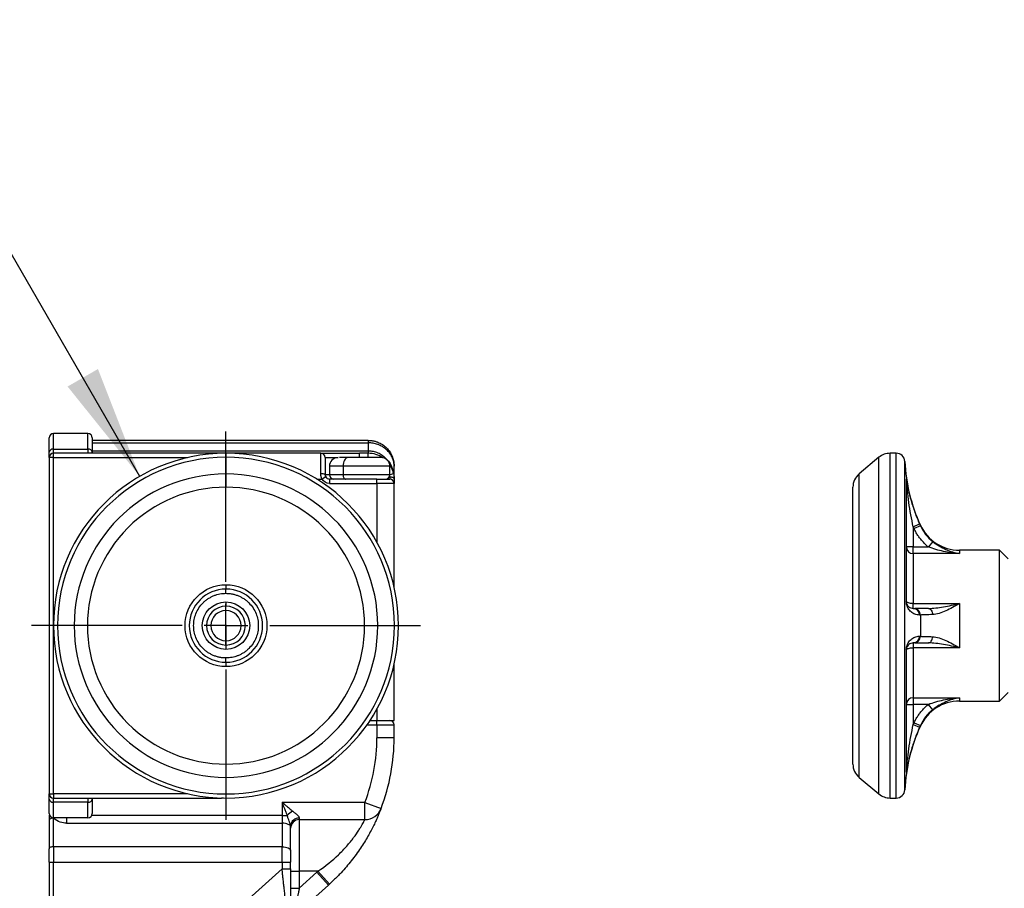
# Model space of a CAD drawing. Header units: millimetres. Extents: x 19 to 819, y 19 to 629.
# Tile 52 of 70: x 432 to 517, y 378 to 454. Entities that reach past the tile are written whole.
import ezdxf

# ---------------------------------------------------------------- set-up
doc = ezdxf.new("R2010")
doc.units = ezdxf.units.MM
doc.header["$LTSCALE"] = 3
doc.linetypes.add('SLD-Center', pattern=[19.05, 15.24, -1.27, 1.27, -1.27])
doc.linetypes.add('SLD-Solid', pattern=[0])
doc.layers.add('CENTER', color=40, linetype='SLD-Center')
doc.layers.add('DIMENSIONS', color=140, linetype='SLD-Solid', lineweight=25)
doc.styles.add('SLDTEXTSTYLE0', font='VERDANA.TTF')
doc.dimstyles.new('SLDDIMSTYLE7', dxfattribs={"dimtxt": 6.474023, "dimasz": 9.906, "dimexe": 0, "dimexo": 0.0625, "dimgap": 1.618506, "dimtad": 0, "dimtih": 1, "dimtoh": 1, "dimlfac": 1.333333, "dimrnd": 1e-09, "dimzin": 12, "dimdsep": 46, "dimtxsty": 'SLDTEXTSTYLE0', "dimsah": 1, "dimcen": 0.09, "dimadec": 0, "dimazin": 3, "dimtfac": 1, "dimtmove": 0, "dimatfit": 0, "dimfxl": 0, "dimfrac": 2, "dimtolj": 1, "dimtzin": 12, "dimarcsym": 0})
doc.dimstyles.new('SLDDIMSTYLE8', dxfattribs={"dimtxt": 6.474023, "dimasz": 9.906, "dimexe": 0, "dimexo": 0.0625, "dimgap": 1.618506, "dimtad": 0, "dimtih": 1, "dimtoh": 1, "dimlfac": 1.333333, "dimrnd": 1e-09, "dimzin": 4, "dimdsep": 46, "dimtxsty": 'SLDTEXTSTYLE0', "dimsah": 1, "dimcen": 0, "dimadec": 0, "dimazin": 1, "dimtfac": 1, "dimtofl": 0, "dimtmove": 0, "dimatfit": 3, "dimfxl": 0, "dimfrac": 2, "dimtolj": 1, "dimtzin": 12, "dimarcsym": 0})

# ---------------------------------------------------------------- blocks, each defined once
blk = doc.blocks.new('_D_19')
at = {"layer": 'DIMENSIONS'}
for p, q in [((391.646, 443.76), (389.472, 443.76)), ((389.472, 443.76), (389.472, 433.47)), ((410.884, 443.76), (413.058, 443.76)), ((413.058, 443.76), (413.058, 433.47)), ((424.72, 443.76), (415.772, 443.76)), ((442.002, 413.827), (424.72, 443.76)), ((389.472, 433.47), (391.646, 433.47)), ((413.058, 433.47), (410.884, 433.47))]:
    blk.add_line(p, q, dxfattribs=at)
blk.add_solid([(442.002, 413.827), (438.369, 423.168), (435.729, 421.644)], dxfattribs=at)
at = {"layer": 'DIMENSIONS', "char_height": 6.35, "attachment_point": 1, "style": 'SLDTEXTSTYLE0'}
for s, insert in [('%%c', (386.759, 453.274)), ('40.0', (396.534, 453.274)), ('1.57', (391.646, 441.535))]:
    blk.add_mtext(s, dxfattribs=dict(at, insert=insert))
blk = doc.blocks.new('_D_20')
at = {"layer": 'DIMENSIONS'}
for p, q in [((402.624, 400.836), (402.624, 419.886)), ((428.787, 400.836), (393.099, 400.836)), ((430.692, 384.111), (393.099, 384.111)), ((402.624, 359.244), (402.624, 384.111)), ((360.875, 359.244), (358.701, 359.244)), ((358.701, 359.244), (358.701, 348.955)), ((380.113, 359.244), (382.287, 359.244)), ((382.287, 359.244), (382.287, 348.955)), ((391.786, 359.244), (402.624, 359.244)), ((358.701, 348.955), (360.875, 348.955)), ((382.287, 348.955), (380.113, 348.955))]:
    blk.add_line(p, q, dxfattribs=at)
for points in [[(402.624, 400.836), (404.148, 410.742), (401.1, 410.742)], [(402.624, 384.111), (401.1, 374.205), (404.148, 374.205)]]:
    blk.add_solid(points, dxfattribs=at)
at = {"layer": 'DIMENSIONS', "char_height": 6.35, "attachment_point": 1, "style": 'SLDTEXTSTYLE0'}
for s, insert in [('22.3', (360.875, 368.759)), ('0.88', (360.875, 357.02))]:
    blk.add_mtext(s, dxfattribs=dict(at, insert=insert))
blk = doc.blocks.new('SW_CENTERMARKSYMBOL_21')
at = {"layer": 'CENTER', "color": 0}
for p, q in [((0, 3.81), (0, 16.905)), ((0, 0), (0, 1.905)), ((-3.81, 0), (-16.905, 0)), ((0, 0), (-1.905, 0)), ((0, 0), (0, -1.905)), ((0, 0), (1.905, 0)), ((3.81, 0), (16.905, 0)), ((0, -3.81), (0, -16.905))]:
    blk.add_line(p, q, dxfattribs=at)

msp = doc.modelspace()

# ---------------------------------------------------------------- linework, layer by layer
for p, q in [((434.5019, 416.2074), (434.5019, 417.5614)), ((437.5019, 417.5614), (434.5019, 417.5614)), ((437.5019, 416.2074), (437.5019, 417.5614)), ((434.5019, 415.8364), (434.5019, 416.2074)), ((434.5019, 416.2074), (437.5019, 416.2074)), ((437.5019, 416.2074), (437.5019, 415.8364)), ((461.8769, 416.9614), (437.8769, 416.9614)), ((437.8769, 416.7417), (461.8769, 416.7417)), ((461.8769, 416.9614), (461.8769, 416.7417)), ((461.8769, 416.7417), (461.8769, 416.0561)), ((434.1269, 415.4614), (434.1269, 386.2114)), ((434.5019, 415.4614), (434.1269, 415.4614)), ((434.5019, 415.4614), (434.5019, 415.8364)), ((449.1269, 415.8364), (434.5019, 415.8364)), ((434.5019, 386.2114), (434.5019, 415.4614)), ((434.5019, 415.4614), (446.1688, 415.4614)), ((437.8769, 416.0561), (461.8769, 416.0561)), ((437.8769, 415.9251), (437.8769, 415.8364)), ((449.2845, 415.8348), (449.1269, 415.8364)), ((457.7519, 415.8364), (449.1269, 415.8364)), ((449.1269, 415.8317), (449.1269, 415.8364)), ((449.5019, 415.8364), (449.5019, 415.4855)), ((449.5019, 415.4855), (449.5019, 414.036)), ((457.7519, 414.0364), (457.7519, 415.8364)), ((458.1269, 415.4614), (459.2519, 415.4614)), ((461.1269, 415.4614), (461.1269, 415.8364)), ((461.8769, 415.8364), (461.1269, 415.8364)), ((461.8769, 416.0561), (461.8769, 415.8364)), ((461.8769, 415.4614), (461.8769, 415.8364)), ((506.2826, 415.4855), (504.5552, 414.036)), ((506.2826, 386.1873), (506.2826, 415.4855)), ((507.2468, 385.8364), (507.2468, 415.8364)), ((507.7872, 415.8364), (507.2468, 415.8364)), ((507.7872, 385.8364), (507.7872, 415.8364)), ((458.5019, 414.7114), (458.5019, 413.9614)), ((459.6912, 414.7114), (458.5019, 414.7114)), ((459.6912, 414.7114), (459.6912, 413.9614)), ((463.7519, 414.7114), (459.6912, 414.7114)), ((463.7519, 413.9614), (463.7519, 414.7114)), ((464.1269, 413.5864), (464.1269, 414.7114)), ((508.5364, 386.5507), (508.5364, 415.1221)), ((449.5019, 414.036), (449.5019, 412.887)), ((457.4036, 413.5864), (457.8524, 413.5864)), ((458.1771, 413.7739), (457.8524, 413.5864)), ((458.5019, 413.9614), (458.1269, 413.9614)), ((459.6912, 413.9614), (458.5019, 413.9614)), ((462.6269, 413.5864), (458.5019, 413.5864)), ((458.5019, 413.5864), (458.5019, 413.2114)), ((463.7519, 413.9614), (459.6912, 413.9614)), ((462.6269, 413.2114), (462.6269, 413.5864)), ((464.0814, 414.0364), (463.7519, 413.9691)), ((463.7519, 413.7739), (463.7519, 413.5864)), ((504.5552, 387.6368), (504.5552, 414.036)), ((508.6636, 413.5873), (508.6636, 402.95)), ((458.5019, 413.2114), (462.6269, 413.2114)), ((464.1269, 413.2114), (462.6269, 413.2114)), ((462.6269, 413.2114), (462.6269, 408.0983)), ((464.1269, 404.1695), (464.1269, 413.2114)), ((509.2694, 409.4414), (509.8174, 409.6843)), ((509.2694, 409.4414), (509.2694, 407.6841)), ((509.338, 409.2886), (509.2694, 409.4414)), ((509.8835, 409.5372), (509.338, 409.2886)), ((509.8835, 409.5372), (509.8835, 409.5864)), ((509.2694, 407.6841), (508.6694, 407.6841)), ((509.2694, 407.1105), (509.2694, 407.6841)), ((509.2694, 407.6841), (510.5864, 407.6841)), ((510.9597, 408.1499), (510.5864, 407.6841)), ((509.2694, 407.1105), (509.2694, 402.7605)), ((513.2924, 407.1105), (509.2694, 407.1105)), ((513.2924, 407.3989), (513.2924, 407.1105)), ((516.7694, 407.3989), (513.2924, 407.3989)), ((516.7694, 394.2739), (516.7694, 407.3989)), ((517.5194, 406.6489), (516.7694, 407.3989)), ((449.5019, 404.3989), (449.5019, 404.0239)), ((449.5019, 403.6489), (449.5019, 404.0239)), ((449.5019, 402.8989), (449.5019, 402.5239)), ((449.5019, 402.1489), (449.5019, 402.5239)), ((509.2694, 402.3364), (509.2694, 402.7605)), ((509.2694, 402.7605), (513.2924, 402.7605)), ((513.2924, 402.7605), (513.2924, 398.9123)), ((449.5019, 400.8739), (449.5019, 402.1489)), ((509.2694, 402.3364), (509.338, 402.3364)), ((509.8835, 401.7629), (509.8835, 399.9099)), ((449.5019, 399.5239), (449.5019, 400.7989)), ((449.5019, 399.1489), (449.5019, 399.5239)), ((449.5019, 399.1489), (449.5019, 398.7739)), ((509.338, 399.3364), (509.2694, 399.3364)), ((509.2694, 399.3364), (509.2694, 398.9123)), ((508.6636, 398.7228), (508.6636, 388.0855)), ((513.2924, 398.9123), (509.2694, 398.9123)), ((509.2694, 398.9123), (509.2694, 394.5623)), ((449.5019, 397.6489), (449.5019, 398.0239)), ((449.5019, 397.6489), (449.5019, 397.2739)), ((464.1269, 392.5864), (464.1269, 397.5033)), ((516.7694, 394.2739), (517.5194, 395.0239)), ((508.6694, 393.9887), (509.2694, 393.9887)), ((509.2694, 394.5623), (513.2924, 394.5623)), ((509.2694, 394.5623), (509.2694, 393.9887)), ((509.2694, 393.9887), (509.2694, 392.2314)), ((510.5864, 393.9887), (509.2694, 393.9887)), ((510.9597, 393.5229), (510.5864, 393.9887)), ((513.2924, 394.5623), (513.2924, 394.2739)), ((513.2924, 394.2739), (516.7694, 394.2739)), ((462.6269, 393.5746), (462.6269, 392.5864)), ((461.7742, 392.2114), (462.6269, 392.2114)), ((462.0294, 392.5864), (462.6269, 392.5864)), ((462.6269, 392.2114), (462.6269, 392.5864)), ((462.6269, 392.5864), (464.1269, 392.5864)), ((462.6269, 392.2114), (462.6269, 391.0864)), ((462.6269, 392.2114), (464.1269, 392.2114)), ((464.1269, 391.0864), (464.1269, 392.2114)), ((509.2694, 392.2314), (509.338, 392.3842)), ((509.2694, 392.2314), (509.8174, 391.9886)), ((509.338, 392.3842), (509.8835, 392.1356)), ((509.8835, 392.0864), (509.8835, 392.1356)), ((464.1269, 391.0864), (462.6269, 391.0864)), ((449.5019, 388.7859), (449.5019, 387.6368)), ((449.5019, 387.6368), (449.5019, 386.1873)), ((504.5552, 387.6368), (506.2826, 386.1873)), ((434.1269, 386.2114), (434.5019, 386.2114)), ((434.5019, 386.2114), (434.5019, 385.8364)), ((446.1688, 386.2114), (434.5019, 386.2114)), ((449.5019, 386.1873), (449.5019, 385.8364)), ((434.5019, 385.8364), (449.1269, 385.8364)), ((434.5019, 385.4654), (434.5019, 385.8364)), ((437.5019, 385.4654), (434.5019, 385.4654)), ((434.5019, 384.1114), (434.5019, 385.4654)), ((437.5019, 385.8364), (437.5019, 385.4654)), ((437.5019, 384.1114), (437.5019, 385.4654)), ((437.8769, 385.8364), (437.8769, 385.7477)), ((449.1269, 385.8364), (449.1269, 385.8411)), ((449.2845, 385.838), (449.1269, 385.8364)), ((461.5882, 385.4614), (454.3769, 385.4614)), ((454.3769, 385.4614), (454.3769, 384.3155)), ((461.5882, 383.9614), (461.5882, 385.4614)), ((461.5882, 385.4614), (462.9893, 384.9257)), ((507.2468, 385.8364), (507.7872, 385.8364)), ((434.1269, 384.3364), (434.1269, 383.9148)), ((434.1269, 383.9148), (434.1269, 381.4271)), ((437.5019, 384.1114), (434.5019, 384.1114)), ((434.5019, 381.5949), (434.5019, 384.0825)), ((435.6269, 384.1114), (435.6269, 383.6447)), ((435.6269, 383.6447), (454.3769, 383.6447)), ((454.3769, 384.3155), (437.8357, 384.3155)), ((454.3769, 384.3155), (454.3769, 383.6447)), ((454.3769, 384.3155), (454.8359, 384.3155)), ((454.3769, 383.6447), (454.3769, 381.5949)), ((455.8769, 384.0979), (455.8769, 383.9614)), ((455.8769, 383.9614), (461.5882, 383.9614)), ((455.8769, 383.9614), (455.8769, 379.4614)), ((455.1269, 381.2594), (455.1269, 383.3093)), ((434.5019, 381.5949), (434.5019, 380.2532)), ((454.3769, 381.5949), (434.5019, 381.5949)), ((454.3769, 380.2532), (454.3769, 381.5949)), ((434.1269, 380.2532), (434.1269, 345.3364)), ((434.1269, 380.2532), (434.5019, 380.2532)), ((434.5019, 345.3364), (434.5019, 380.2532)), ((434.5019, 380.2532), (454.3769, 380.2532)), ((454.3769, 380.2532), (454.3769, 379.6734)), ((454.3769, 380.2532), (455.1269, 380.2532)), ((455.1269, 379.6734), (455.1269, 380.2532)), ((454.3769, 379.6734), (447.7556, 373.7115)), ((454.3769, 379.6734), (455.1269, 379.6734)), ((455.1269, 379.4614), (455.8769, 379.4614)), ((457.5034, 379.4614), (455.8769, 379.4614)), ((455.8769, 379.4614), (455.8769, 377.9963)), ((457.4157, 379.3819), (455.8769, 377.9963)), ((457.5034, 379.4614), (457.4157, 379.3819)), ((458.4194, 378.2672), (457.4157, 379.3819)), ((457.5034, 379.4614), (458.5154, 378.3543)), ((455.1269, 377.9963), (455.8769, 377.9963)), ((456.7661, 376.7786), (458.4194, 378.2672))]:
    msp.add_line(p, q)
at = {"flags": 128}
for points in [[(460.1014, 415.4614), (460.0214, 415.447), (459.9444, 415.4043), (459.8735, 415.335), (459.8113, 415.2417), (459.7603, 415.1281), (459.7224, 414.9984), (459.6991, 414.8577), (459.6912, 414.7114)], [(459.6912, 413.9614), (459.6951, 413.8883), (459.7068, 413.8179), (459.7257, 413.7531), (459.7513, 413.6963), (459.7823, 413.6496), (459.8178, 413.615), (459.8563, 413.5936), (459.8963, 413.5864)], [(464.1269, 413.5864), (464.1197, 413.623), (464.0984, 413.6582), (464.0637, 413.6906), (464.0171, 413.719), (463.9602, 413.7423), (463.8954, 413.7596), (463.8251, 413.7703), (463.7519, 413.7739)], [(509.2694, 402.7605), (509.1523, 402.7639), (509.0397, 402.7739), (508.936, 402.7901), (508.8451, 402.812), (508.7705, 402.8387), (508.715, 402.8691), (508.6809, 402.9021), (508.6694, 402.9364)], [(510.5864, 402.3364), (510.6549, 402.3263), (510.7211, 402.2964), (510.7828, 402.2477), (510.8378, 402.1818), (510.8845, 402.1009), (510.9211, 402.0078), (510.9464, 401.9056), (510.9597, 401.7976)], [(510.5864, 399.3364), (510.6549, 399.3465), (510.7211, 399.3764), (510.7828, 399.4251), (510.8378, 399.491), (510.8845, 399.5719), (510.9211, 399.665), (510.9464, 399.7673), (510.9597, 399.8752)], [(508.6694, 398.7364), (508.6809, 398.7707), (508.715, 398.8037), (508.7705, 398.8341), (508.8451, 398.8608), (508.936, 398.8827), (509.0397, 398.8989), (509.1523, 398.909), (509.2694, 398.9123)], [(434.5019, 384.0825), (434.4287, 384.0793), (434.3584, 384.0698), (434.2936, 384.0543), (434.2367, 384.0334), (434.1901, 384.008), (434.1555, 383.979), (434.1341, 383.9476), (434.1269, 383.9148)], [(455.1269, 383.3093), (455.1125, 383.3747), (455.0698, 383.4376), (455.0005, 383.4956), (454.9072, 383.5465), (454.7936, 383.5882), (454.6639, 383.6192), (454.5232, 383.6383), (454.3769, 383.6447)], [(434.5019, 381.5949), (434.4287, 381.5916), (434.3584, 381.5821), (434.2936, 381.5666), (434.2367, 381.5457), (434.1901, 381.5203), (434.1555, 381.4913), (434.1341, 381.4599), (434.1269, 381.4271)], [(454.3769, 381.5949), (454.5232, 381.5884), (454.6639, 381.5693), (454.7936, 381.5383), (454.9072, 381.4966), (455.0005, 381.4458), (455.0698, 381.3878), (455.1125, 381.3249), (455.1269, 381.2594)]]:
    msp.add_lwpolyline(points, dxfattribs=at)
for centre, radius, start, end in [((434.5019, 417.1864), 0.375, 90, 180), ((437.5019, 417.1864), 0.375, 0, 90), ((434.4613, 415.8711), 0.3387, 83.108976, 170.827711), ((437.5425, 415.8711), 0.3387, 9.172289, 96.891024), ((434.5019, 415.4614), 0.375, 90, 180), ((449.5019, 400.8364), 15, 90, 270), ((449.5019, 400.8364), 14.6491, 90, 270), ((449.5019, 400.8364), 15, 270, 90), ((449.5019, 400.8364), 14.6491, 270, 90), ((457.7519, 415.4614), 0.375, 0, 90), ((459.2519, 414.7114), 0.75, 90, 180), ((461.8769, 413.5864), 2.25, 55.859311, 90), ((463.0019, 414.7114), 0.75, 0, 90), ((507.2468, 414.3364), 1.5, 90, 130), ((507.7872, 415.0864), 0.75, 2.729403, 90), ((461.8769, 413.5864), 2.25, 11.536959, 34.140689), ((523.5194, 415.8364), 15, 182.729403, 204.624318), ((449.5019, 400.8364), 13.1996, 90, 270), ((449.5019, 400.8364), 13.1996, 270, 90), ((457.8419, 413.5114), 0.5327, 57.652557, 99.727579), ((458.5019, 413.9614), 0.375, 210, 270), ((458.8769, 413.9614), 0.375, 180, 270), ((463.3769, 413.9614), 0.375, 270, 0), ((463.7519, 413.2114), 0.375, 0, 90), ((505.5194, 412.887), 1.5, 130, 180), ((508.0853, 413.5054), 0.5841, 0.000421, 8.059602), ((513.2924, 411.1489), 3.75, 204.624318, 270), ((509.2565, 407.6976), 0.5873, 181.315978, 271.258135), ((449.5019, 400.8364), 3.1875, 90, 270), ((449.5019, 400.8364), 3.1875, 270, 90), ((449.5019, 400.8364), 1.6875, 90, 270), ((449.5019, 400.8364), 1.6875, 270, 90), ((508.6483, 402.9355), 0.0211, 2.559188, 43.495127), ((449.5019, 400.8364), 1.3125, 90, 270), ((449.5019, 400.8364), 1.3125, 270, 90), ((509.244, 401.7635), 0.5735, 359.831197, 87.461883), ((509.3114, 401.7649), 0.5721, 359.796349, 87.327207), ((449.5019, 400.8364), 0.0375, 90, 270), ((449.5019, 400.8364), 0.0375, 270, 90), ((509.244, 399.9093), 0.5735, 272.538118, 0.168823), ((509.3114, 399.9079), 0.5721, 272.672792, 0.203649), ((508.6483, 398.7374), 0.0211, 316.504873, 357.440812), ((509.2565, 393.9752), 0.5873, 88.741865, 178.684022), ((513.2924, 390.5239), 3.75, 90, 155.375682), ((463.7519, 392.2114), 0.375, 0, 90), ((523.5194, 385.8364), 15, 155.375682, 177.270597), ((446.8769, 391.0864), 17.25, 339.075168, 0), ((505.5194, 388.7859), 1.5, 180, 230), ((508.0853, 388.1674), 0.5841, 351.940398, 359.999579), ((434.5019, 386.2114), 0.375, 180, 270), ((507.2468, 387.3364), 1.5, 230, 270), ((507.7872, 386.5864), 0.75, 270, 357.270597), ((434.4613, 385.8017), 0.3387, 189.172289, 276.891024), ((437.5425, 385.8017), 0.3387, 263.108976, 350.827711), ((434.5019, 384.4864), 0.375, 180, 270), ((437.5019, 384.4864), 0.375, 270, 0), ((456.1187, 383.2408), 1.6735, 119.491533, 140.045225), ((461.5882, 385.4614), 1.5, 270, 339.075168), ((455.8443, 383.3803), 0.7183, 87.402154, 177.142002), ((455.8769, 383.2114), 0.75, 90, 180), ((446.8769, 391.0864), 17.25, 312, 312.430589)]:
    msp.add_arc(centre, radius, start, end)
for points in [[(434.1269, 415.9251), (434.1269, 416.7382), (434.1269, 417.1864), (434.1269, 417.1864)], [(437.8769, 417.1864), (437.8769, 417.1864), (437.8769, 416.7382), (437.8769, 415.9251)], [(434.1269, 415.4614), (434.1269, 415.4614), (434.1269, 415.6262), (434.1269, 415.9251)], [(457.7519, 415.8364), (457.7519, 415.8364), (459.2642, 415.8364), (461.1269, 415.8364)], [(458.5019, 413.2114), (458.234, 413.2114), (457.9863, 413.3544), (457.8524, 413.5864)], [(458.1269, 413.9614), (458.1269, 413.8965), (458.1441, 413.8311), (458.1771, 413.7739)], [(463.7519, 413.7739), (463.7519, 413.8311), (463.7405, 413.8965), (463.714, 413.9614)], [(464.1269, 413.5864), (464.1269, 413.3544), (464.1269, 413.2114), (464.1269, 413.2114)], [(509.8174, 409.6843), (509.8392, 409.6351), (509.8612, 409.5861), (509.8835, 409.5372)], [(509.8835, 401.7629), (509.8612, 401.7625), (509.8392, 401.7622), (509.8174, 401.7618)], [(509.8174, 399.911), (509.8392, 399.9107), (509.8612, 399.9103), (509.8835, 399.9099)], [(462.6269, 392.5864), (463.2478, 392.5864), (463.7519, 392.5864), (463.7519, 392.5864)], [(509.8835, 392.1356), (509.8612, 392.0867), (509.8392, 392.0377), (509.8174, 391.9886)], [(461.5882, 385.4614), (462.2749, 387.2573), (462.6269, 389.1637), (462.6269, 391.0864)], [(434.1269, 385.7477), (434.1269, 386.0466), (434.1269, 386.2114), (434.1269, 386.2114)], [(434.1269, 384.4864), (434.1269, 384.4864), (434.1269, 384.9346), (434.1269, 385.7477)], [(437.8769, 385.7477), (437.8769, 384.9346), (437.8769, 384.4864), (437.8769, 384.4864)], [(435.6269, 383.6447), (435.2984, 383.6447), (434.9126, 383.7503), (434.5019, 384.0825)], [(455.1269, 383.4161), (455.1269, 383.3799), (455.1269, 383.3446), (455.1269, 383.3093)], [(434.1269, 380.2532), (434.1269, 380.6607), (434.1269, 381.0627), (434.1269, 381.4271)], [(455.1269, 381.2594), (455.1269, 380.947), (455.1269, 380.6025), (455.1269, 380.2532)]]:
    msp.add_open_spline(points, degree=3)
for points, knots in [([(461.8769, 416.9614), (461.9169, 416.9608), (461.997, 416.9596), (462.117, 416.9496), (462.2367, 416.9336), (462.3558, 416.911), (462.4739, 416.8819), (462.5907, 416.8464), (462.8082, 416.767), (463.1193, 416.6062), (463.4718, 416.3199), (463.7669, 415.961), (463.9349, 415.6411), (464.0281, 415.3788), (464.0784, 415.1908), (464.1184, 414.9642), (464.1239, 414.7996), (464.1269, 414.7114)], [0, 0, 0, 0, 0.033334, 0.0667913, 0.1003791, 0.1341046, 0.1679747, 0.2019966, 0.236177, 0.3618437, 0.4941706, 0.6178073, 0.7558734, 0.8017001, 0.8576649, 0.9237658, 1, 1, 1, 1]), ([(464.1269, 414.7114), (464.1261, 414.7525), (464.1246, 414.832), (464.1128, 414.9469), (464.0958, 415.0533), (464.0743, 415.151), (464.05, 415.2401), (464.0238, 415.3207), (463.9969, 415.3927), (463.9217, 415.573), (463.7669, 415.8388), (463.4719, 416.1629), (463.1192, 416.4211), (462.7811, 416.579), (462.5043, 416.6644), (462.2972, 416.7088), (462.0875, 416.7366), (461.947, 416.74), (461.8769, 416.7417)], [0, 0, 0, 0, 0.0393974, 0.0762596, 0.1105867, 0.1423786, 0.1716352, 0.1983567, 0.2225431, 0.2441946, 0.3822507, 0.5058956, 0.6382125, 0.7638875, 0.8235791, 0.8828032, 0.9415974, 1, 1, 1, 1]), ([(458.1269, 415.4614), (458.1269, 415.4614), (458.1269, 415.3121), (458.1269, 414.7655), (458.1269, 414.3848), (458.1269, 413.9614)], [0, 0, 0, 0, 0.5, 0.5, 1, 1, 1, 1]), ([(460.1014, 415.4614), (459.9203, 415.4614), (459.6407, 415.4614), (459.4328, 415.4614), (459.3867, 415.4614), (459.3771, 415.4614)], [0, 0, 0, 0, 0.5925312, 0.9147521, 1, 1, 1, 1]), ([(463.0018, 415.4614), (463.009, 415.4614), (462.6345, 415.4614), (461.4212, 415.4614), (460.6805, 415.4614), (460.1014, 415.4614)], [0, 0, 0, 0, 0.5, 0.5, 1, 1, 1, 1]), ([(461.8769, 416.0561), (462.0177, 416.0476), (462.3024, 416.0305), (462.721, 415.8913), (463.1244, 415.664), (463.5969, 415.2302), (463.936, 414.7543), (463.9919, 414.3728), (464.001, 414.3109)], [0, 0, 0, 0, 0.1399557, 0.2830717, 0.4366983, 0.6015523, 0.9353263, 1, 1, 1, 1]), ([(457.8524, 413.5864), (457.8418, 413.6098), (457.8206, 413.6565), (457.7957, 413.7293), (457.776, 413.8038), (457.7621, 413.88), (457.7535, 413.9579), (457.7524, 414.0101), (457.7519, 414.0364)], [0, 0, 0, 0, 0.16451918, 0.32861577, 0.493263, 0.65942442, 0.82803759, 1, 1, 1, 1]), ([(462.6269, 413.5864), (462.6553, 413.5864), (462.7119, 413.5864), (462.7962, 413.5864), (462.8792, 413.5864), (462.9611, 413.5864), (463.0866, 413.5864), (463.2491, 413.5864), (463.4277, 413.5864), (463.5741, 413.5864), (463.6666, 413.5864), (463.7194, 413.5864), (463.7469, 413.5864), (463.7502, 413.5864), (463.7519, 413.5864)], [0, 0, 0, 0, 0.0482774, 0.0961591, 0.1439201, 0.1918374, 0.2401856, 0.370003, 0.5000481, 0.6298656, 0.7599108, 0.8401054, 0.919707, 1, 1, 1, 1]), ([(464.0814, 414.0364), (464.0865, 414.0101), (464.0966, 413.9579), (464.1081, 413.88), (464.1168, 413.8038), (464.1227, 413.7293), (464.1263, 413.6565), (464.1267, 413.6098), (464.1269, 413.5864)], [0, 0, 0, 0, 0.1719624, 0.3405756, 0.506737, 0.6713842, 0.8354808, 1, 1, 1, 1]), ([(508.6636, 413.5873), (508.6636, 413.5954), (508.6667, 413.5803), (508.6756, 413.5301), (508.6812, 413.4964), (508.6989, 413.3909), (508.7124, 413.3116), (508.7556, 413.0701), (508.788, 412.9032), (508.8953, 412.3986), (508.9807, 412.0543), (509.1764, 411.3723), (509.2867, 411.0329), (509.5327, 410.3571), (509.6685, 410.0206), (509.8174, 409.6843)], [0, 0, 0, 0, 0.03125, 0.03125, 0.0625, 0.0625, 0.125, 0.125, 0.25, 0.25, 0.5, 0.5, 0.75, 0.75, 1, 1, 1, 1]), ([(449.5019, 412.887), (446.306, 412.887), (443.2407, 411.6173), (438.721, 407.0976), (437.4514, 404.0323), (437.4514, 397.6405), (438.721, 394.5752), (443.2407, 390.0555), (446.306, 388.7859), (449.5019, 388.7859)], [0, 0, 0, 0, 0.25, 0.25, 0.5, 0.5, 0.75, 0.75, 1, 1, 1, 1]), ([(449.5019, 388.7859), (452.6978, 388.7859), (455.7631, 390.0555), (460.2828, 394.5752), (461.5524, 397.6405), (461.5524, 404.0323), (460.2828, 407.0976), (455.7631, 411.6173), (452.6978, 412.887), (449.5019, 412.887)], [0, 0, 0, 0, 0.25, 0.25, 0.5, 0.5, 0.75, 0.75, 1, 1, 1, 1]), ([(504.0194, 388.7859), (504.0194, 388.7859), (504.0194, 390.0555), (504.0194, 394.5752), (504.0194, 397.6405), (504.0194, 404.0323), (504.0194, 407.0976), (504.0194, 411.6173), (504.0194, 412.887), (504.0194, 412.887)], [0, 0, 0, 0, 0.25, 0.25, 0.5, 0.5, 0.75, 0.75, 1, 1, 1, 1]), ([(509.2694, 409.4414), (509.1919, 409.791), (509.1213, 410.1409), (508.9934, 410.8439), (508.936, 411.197), (508.8343, 411.9069), (508.7898, 412.2653), (508.7341, 412.7908), (508.7172, 412.9647), (508.6948, 413.2165), (508.6877, 413.2993), (508.6785, 413.4095), (508.6756, 413.4447), (508.671, 413.4974), (508.6694, 413.5135), (508.6694, 413.5054)], [0, 0, 0, 0, 0.25, 0.25, 0.5, 0.5, 0.75, 0.75, 0.875, 0.875, 0.9375, 0.9375, 0.96875, 0.96875, 1, 1, 1, 1]), ([(510.5864, 407.6841), (510.5421, 407.7205), (510.4537, 407.793), (510.3266, 407.9082), (510.204, 408.0277), (510.0862, 408.1522), (509.9732, 408.2814), (509.8296, 408.4589), (509.6641, 408.6904), (509.4863, 408.9816), (509.3875, 409.1862), (509.338, 409.2886)], [0, 0, 0, 0, 0.0837571, 0.1672886, 0.2507231, 0.3341894, 0.4178162, 0.5017318, 0.6679221, 0.8336763, 1, 1, 1, 1]), ([(509.8835, 409.5372), (510.0066, 409.2665), (510.1586, 409.0152), (510.5185, 408.5505), (510.7284, 408.336), (510.9597, 408.1499)], [0, 0, 0, 0, 0.5, 0.5, 1, 1, 1, 1]), ([(513.2924, 407.1105), (512.8204, 407.1437), (512.3558, 407.2057), (511.6727, 407.346), (511.4447, 407.4016), (511.0039, 407.5297), (510.7913, 407.602), (510.5864, 407.6841)], [0, 0, 0, 0, 0.5, 0.5, 0.75, 0.75, 1, 1, 1, 1]), ([(510.9597, 408.1499), (511.1363, 408.0078), (511.3196, 407.8817), (511.6996, 407.6561), (511.8961, 407.5571), (512.485, 407.3028), (512.8857, 407.1835), (513.2924, 407.1105)], [0, 0, 0, 0, 0.25, 0.25, 0.5, 0.5, 1, 1, 1, 1]), ([(449.5019, 397.2739), (447.5357, 397.2739), (445.9394, 398.8702), (445.9394, 402.8026), (447.5357, 404.3989), (449.5019, 404.3989)], [0, 0, 0, 0, 0.5, 0.5, 1, 1, 1, 1]), ([(449.5019, 404.3989), (451.4681, 404.3989), (453.0644, 402.8026), (453.0644, 398.8702), (451.4681, 397.2739), (449.5019, 397.2739)], [0, 0, 0, 0, 0.5, 0.5, 1, 1, 1, 1]), ([(449.5019, 398.0239), (449.4511, 398.0247), (449.3497, 398.0262), (449.1986, 398.0387), (449.0489, 398.0588), (448.9008, 398.0871), (448.7542, 398.1234), (448.6092, 398.1678), (448.425, 398.2351), (448.206, 398.3348), (447.9587, 398.4793), (447.7254, 398.6495), (447.438, 398.9087), (447.1335, 399.2833), (446.8752, 399.7828), (446.722, 400.3061), (446.6731, 400.8363), (446.722, 401.3666), (446.8751, 401.8899), (447.1335, 402.3895), (447.4379, 402.764), (447.7253, 403.0233), (447.9584, 403.1934), (448.2059, 403.338), (448.4594, 403.4533), (448.7164, 403.5417), (448.974, 403.6034), (449.2364, 403.6419), (449.4131, 403.6466), (449.5019, 403.6489)], [0, 0, 0, 0, 0.017277, 0.0344304, 0.0515099, 0.068566, 0.0856492, 0.1028098, 0.1200976, 0.152252, 0.1844512, 0.2172898, 0.2501741, 0.3158091, 0.3800802, 0.4400248, 0.5000145, 0.5599591, 0.6199487, 0.6842198, 0.7498548, 0.7826935, 0.8155778, 0.8477322, 0.8799314, 0.9100753, 0.9399546, 0.9698395, 1, 1, 1, 1]), ([(449.5019, 403.6489), (449.5528, 403.6481), (449.6541, 403.6466), (449.8052, 403.6341), (449.9549, 403.614), (450.103, 403.5857), (450.2496, 403.5494), (450.3946, 403.505), (450.5788, 403.4377), (450.7978, 403.338), (451.0452, 403.1935), (451.2784, 403.0234), (451.5658, 402.7641), (451.8703, 402.3895), (452.1287, 401.8901), (452.2818, 401.3667), (452.3307, 400.8365), (452.2818, 400.3062), (452.1287, 399.7829), (451.8703, 399.2833), (451.5659, 398.9088), (451.2785, 398.6495), (451.0454, 398.4795), (450.798, 398.3348), (450.5444, 398.2196), (450.2874, 398.1311), (450.0298, 398.0694), (449.7674, 398.0309), (449.5907, 398.0263), (449.5019, 398.0239)], [0, 0, 0, 0, 0.017277, 0.0344304, 0.0515099, 0.068566, 0.0856492, 0.1028098, 0.1200976, 0.152252, 0.1844512, 0.2172898, 0.2501741, 0.3158091, 0.3800802, 0.4400248, 0.5000145, 0.5599591, 0.6199487, 0.6842198, 0.7498548, 0.7826935, 0.8155778, 0.8477322, 0.8799314, 0.9100753, 0.9399546, 0.9698395, 1, 1, 1, 1]), ([(449.5019, 398.7739), (448.3636, 398.7739), (447.4394, 399.6981), (447.4394, 401.9747), (448.3636, 402.8989), (449.5019, 402.8989)], [0, 0, 0, 0, 0.5, 0.5, 1, 1, 1, 1]), ([(449.5019, 402.8989), (450.6402, 402.8989), (451.5644, 401.9747), (451.5644, 399.6981), (450.6402, 398.7739), (449.5019, 398.7739)], [0, 0, 0, 0, 0.5, 0.5, 1, 1, 1, 1]), ([(509.8174, 401.7618), (509.6687, 401.7594), (509.5329, 401.7871), (509.2866, 401.8816), (509.176, 401.9487), (508.9798, 402.1174), (508.8946, 402.2173), (508.7872, 402.4057), (508.7547, 402.4743), (508.7118, 402.6036), (508.6984, 402.6506), (508.6808, 402.7407), (508.6753, 402.7741), (508.6666, 402.8537), (508.6636, 402.9012), (508.6636, 402.95)], [0, 0, 0, 0, 0.25, 0.25, 0.5, 0.5, 0.75, 0.75, 0.875, 0.875, 0.9375, 0.9375, 0.96875, 0.96875, 1, 1, 1, 1]), ([(508.6694, 402.9364), (508.6694, 402.9121), (508.6709, 402.8885), (508.6755, 402.8487), (508.6783, 402.832), (508.6875, 402.7869), (508.6944, 402.7633), (508.7167, 402.6983), (508.7336, 402.6638), (508.7895, 402.5689), (508.8338, 402.5184), (508.9358, 402.4333), (508.9933, 402.3993), (509.1214, 402.3509), (509.192, 402.3364), (509.2694, 402.3364)], [0, 0, 0, 0, 0.03125, 0.03125, 0.0625, 0.0625, 0.125, 0.125, 0.25, 0.25, 0.5, 0.5, 0.75, 0.75, 1, 1, 1, 1]), ([(510.5864, 402.3364), (510.7913, 402.3364), (511.0039, 402.3526), (511.4447, 402.4027), (511.6727, 402.4371), (512.3558, 402.5544), (512.8204, 402.6524), (513.2924, 402.7605)], [0, 0, 0, 0, 0.25, 0.25, 0.5, 0.5, 1, 1, 1, 1]), ([(513.2924, 402.7605), (512.8857, 402.5226), (512.485, 402.3018), (511.8961, 402.0354), (511.6996, 401.9569), (511.3196, 401.8406), (511.1363, 401.802), (510.9597, 401.7976)], [0, 0, 0, 0, 0.5, 0.5, 0.75, 0.75, 1, 1, 1, 1]), ([(510.5864, 402.3364), (510.3308, 402.3364), (509.8582, 402.3364), (509.5591, 402.3364), (509.4219, 402.3364)], [0, 0, 0, 0, 0.5410765, 1, 1, 1, 1]), ([(510.9597, 401.7976), (510.728, 401.7919), (510.5225, 401.786), (510.1619, 401.7743), (510.0064, 401.7684), (509.8835, 401.7629)], [0, 0, 0, 0, 0.5, 0.5, 1, 1, 1, 1]), ([(508.6636, 398.7228), (508.6636, 398.7718), (508.6667, 398.8206), (508.6756, 398.9008), (508.6812, 398.9345), (508.6989, 399.0242), (508.7124, 399.0715), (508.7556, 399.2008), (508.788, 399.2688), (508.8953, 399.4563), (508.9807, 399.5564), (509.1764, 399.7244), (509.2867, 399.7913), (509.5327, 399.8857), (509.6685, 399.9134), (509.8174, 399.911)], [0, 0, 0, 0, 0.03125, 0.03125, 0.0625, 0.0625, 0.125, 0.125, 0.25, 0.25, 0.5, 0.5, 0.75, 0.75, 1, 1, 1, 1]), ([(509.8835, 399.9099), (510.0066, 399.9044), (510.1586, 399.8987), (510.5185, 399.887), (510.7284, 399.8809), (510.9597, 399.8752)], [0, 0, 0, 0, 0.5, 0.5, 1, 1, 1, 1]), ([(510.9597, 399.8752), (511.1363, 399.8708), (511.3196, 399.8322), (511.6996, 399.7159), (511.8961, 399.6374), (512.485, 399.371), (512.8857, 399.1503), (513.2924, 398.9123)], [0, 0, 0, 0, 0.25, 0.25, 0.5, 0.5, 1, 1, 1, 1]), ([(509.2694, 399.3364), (509.1919, 399.3364), (509.1213, 399.3219), (508.9934, 399.2735), (508.936, 399.2397), (508.8343, 399.1549), (508.7898, 399.1044), (508.7341, 399.0099), (508.7172, 398.9757), (508.6948, 398.9107), (508.6877, 398.8869), (508.6785, 398.842), (508.6756, 398.8251), (508.671, 398.7851), (508.6694, 398.7609), (508.6694, 398.7364)], [0, 0, 0, 0, 0.25, 0.25, 0.5, 0.5, 0.75, 0.75, 0.875, 0.875, 0.9375, 0.9375, 0.96875, 0.96875, 1, 1, 1, 1]), ([(509.4219, 399.3364), (509.5579, 399.3364), (509.8567, 399.3364), (510.3291, 399.3364), (510.5864, 399.3364)], [0, 0, 0, 0, 0.45521881, 1, 1, 1, 1]), ([(513.2924, 398.9123), (512.8204, 399.0205), (512.3558, 399.1184), (511.6727, 399.2358), (511.4447, 399.2702), (511.0039, 399.3203), (510.7913, 399.3364), (510.5864, 399.3364)], [0, 0, 0, 0, 0.5, 0.5, 0.75, 0.75, 1, 1, 1, 1]), ([(509.338, 392.3842), (509.3624, 392.4361), (509.411, 392.5397), (509.4915, 392.6913), (509.5773, 392.8395), (509.6689, 392.9843), (509.7663, 393.1255), (509.9031, 393.3083), (510.0867, 393.5257), (510.3253, 393.7697), (510.4993, 393.9156), (510.5864, 393.9887)], [0, 0, 0, 0, 0.0838214, 0.1673926, 0.2508411, 0.3342952, 0.4178829, 0.5017318, 0.6680268, 0.8337791, 1, 1, 1, 1]), ([(510.5864, 393.9887), (510.7913, 394.0708), (511.0039, 394.1431), (511.4447, 394.2713), (511.6727, 394.3269), (512.3558, 394.4672), (512.8204, 394.5292), (513.2924, 394.5623)], [0, 0, 0, 0, 0.25, 0.25, 0.5, 0.5, 1, 1, 1, 1]), ([(513.2924, 394.5623), (512.8857, 394.4894), (512.485, 394.3701), (511.8961, 394.1158), (511.6996, 394.0167), (511.3196, 393.7911), (511.1363, 393.665), (510.9597, 393.5229)], [0, 0, 0, 0, 0.5, 0.5, 0.75, 0.75, 1, 1, 1, 1]), ([(510.9597, 393.5229), (510.728, 393.3365), (510.5225, 393.1267), (510.1619, 392.6626), (510.0064, 392.4059), (509.8835, 392.1356)], [0, 0, 0, 0, 0.5, 0.5, 1, 1, 1, 1]), ([(508.6694, 388.1674), (508.6694, 388.1593), (508.6709, 388.1749), (508.6755, 388.2264), (508.6783, 388.2608), (508.6875, 388.3704), (508.6944, 388.4523), (508.7167, 388.7027), (508.7336, 388.8776), (508.7895, 389.4046), (508.8338, 389.7623), (508.9358, 390.4746), (508.9933, 390.8285), (509.1214, 391.5323), (509.192, 391.8823), (509.2694, 392.2314)], [0, 0, 0, 0, 0.03125, 0.03125, 0.0625, 0.0625, 0.125, 0.125, 0.25, 0.25, 0.5, 0.5, 0.75, 0.75, 1, 1, 1, 1]), ([(509.8174, 391.9886), (509.6687, 391.6526), (509.5329, 391.3161), (509.2866, 390.6395), (509.176, 390.2994), (508.9798, 389.6151), (508.8946, 389.2714), (508.7872, 388.7654), (508.7547, 388.5975), (508.7118, 388.3574), (508.6984, 388.2789), (508.6808, 388.174), (508.6753, 388.1411), (508.6666, 388.092), (508.6636, 388.0774), (508.6636, 388.0855)], [0, 0, 0, 0, 0.25, 0.25, 0.5, 0.5, 0.75, 0.75, 0.875, 0.875, 0.9375, 0.9375, 0.96875, 0.96875, 1, 1, 1, 1]), ([(454.3769, 385.4614), (454.4171, 385.4285), (454.4932, 385.3663), (454.6006, 385.2783), (454.6946, 385.2012), (454.7754, 385.135), (454.8816, 385.0475), (455.0108, 384.9397), (455.1607, 384.8134), (455.2518, 384.7347), (455.2948, 384.6975)], [0, 0, 0, 0, 0.12784373, 0.24186621, 0.34206806, 0.42845055, 0.50101595, 0.68471686, 0.85100351, 1, 1, 1, 1]), ([(454.8359, 384.3155), (454.82, 384.3568), (454.7868, 384.4432), (454.7334, 384.5794), (454.6745, 384.7276), (454.6013, 384.9098), (454.502, 385.1557), (454.4231, 385.3484), (454.3769, 385.4614)], [0, 0, 0, 0, 0.1100508, 0.229975, 0.3597931, 0.499521, 0.706586, 1, 1, 1, 1]), ([(455.2948, 384.6975), (455.3091, 384.6853), (455.3419, 384.6573), (455.409, 384.604), (455.498, 384.5361), (455.5947, 384.4594), (455.6878, 384.3801), (455.7677, 384.3016), (455.8301, 384.2242), (455.8695, 384.1549), (455.8745, 384.1166), (455.8769, 384.0979)], [0, 0, 0, 0, 0.0541954, 0.1250255, 0.2498509, 0.3841437, 0.4999504, 0.6383461, 0.7656566, 0.8849651, 1, 1, 1, 1]), ([(462.9893, 384.9257), (462.989, 384.925), (462.9885, 384.9236), (462.9842, 384.9124), (462.9773, 384.8945), (462.9676, 384.8693), (462.955, 384.8369), (462.9396, 384.7973), (462.9062, 384.7122), (462.8403, 384.5475), (462.7176, 384.2544), (462.5575, 383.8931), (462.3602, 383.4765), (462.1239, 383.0124), (461.7648, 382.3589), (461.2164, 381.4681), (460.5604, 380.5649), (459.9705, 379.8491), (459.5649, 379.3949), (459.1928, 379.0057), (458.8636, 378.6777), (458.6328, 378.4633), (458.5154, 378.3543)], [0, 0, 0, 0, 0.0178731, 0.035694, 0.0534896, 0.0712871, 0.0891136, 0.106996, 0.124961, 0.1873183, 0.2502459, 0.312383, 0.3754801, 0.437261, 0.5003943, 0.6217853, 0.7508329, 0.8120887, 0.8752182, 0.9154546, 0.957033, 1, 1, 1, 1]), ([(455.1269, 383.4161), (455.1265, 383.4246), (455.1257, 383.4415), (455.1196, 383.4726), (455.1105, 383.507), (455.0985, 383.5449), (455.0776, 383.6046), (455.0432, 383.694), (454.9834, 383.8478), (454.9061, 384.0555), (454.8602, 384.2256), (454.8359, 384.3155)], [0, 0, 0, 0, 0.0517924, 0.1023264, 0.1521333, 0.2017005, 0.2514674, 0.3711538, 0.5004853, 0.7359858, 1, 1, 1, 1]), ([(457.5034, 379.4614), (458.1589, 379.9108), (458.75, 380.3923), (459.4094, 381.0238), (459.5377, 381.1521), (459.7813, 381.406), (459.8973, 381.5321), (460.118, 381.782), (460.2228, 381.9058), (460.4215, 382.1501), (460.5157, 382.2709), (460.7767, 382.6189), (460.9246, 382.8342), (461.1134, 383.1264), (461.1706, 383.2183), (461.2722, 383.3864), (461.317, 383.4631), (461.4356, 383.6709), (461.4939, 383.7801), (461.5696, 383.9245), (461.5882, 383.9614), (461.5882, 383.9614)], [0, 0, 0, 0, 0.25, 0.25, 0.3125, 0.3125, 0.375, 0.375, 0.4375, 0.4375, 0.5, 0.5, 0.625, 0.625, 0.6875, 0.6875, 0.75, 0.75, 0.875, 0.875, 1, 1, 1, 1]), ([(454.8788, 375.0791), (454.8787, 375.0799), (454.8785, 375.0814), (454.8772, 375.0938), (454.8751, 375.1136), (454.8721, 375.1415), (454.8681, 375.1774), (454.8633, 375.2212), (454.8576, 375.2731), (454.851, 375.333), (454.8342, 375.4866), (454.799, 375.8138), (454.7341, 376.4002), (454.6551, 377.1339), (454.5804, 377.8088), (454.5166, 378.3957), (454.4724, 378.7982), (454.4255, 379.2304), (454.3948, 379.5101), (454.3769, 379.6734)], [0, 0, 0, 0, 0.0235931, 0.0472714, 0.0710558, 0.0949673, 0.1190265, 0.1432533, 0.1676676, 0.1922887, 0.2171353, 0.3366645, 0.4669461, 0.5929204, 0.7376558, 0.8006928, 0.8718788, 0.9252086, 1, 1, 1, 1]), ([(455.1269, 379.6734), (455.1269, 379.1449), (455.1269, 378.6168), (455.1269, 377.6403), (455.1269, 377.1925), (455.1269, 376.4452), (455.1269, 376.146), (455.1269, 375.7416), (455.1269, 375.6365), (455.1269, 375.6365)], [0, 0, 0, 0, 0.25, 0.25, 0.5, 0.5, 0.75, 0.75, 1, 1, 1, 1]), ([(455.8769, 377.9963), (455.8653, 377.9389), (455.8431, 377.8293), (455.8115, 377.6727), (455.783, 377.5321), (455.7575, 377.4072), (455.7352, 377.2982), (455.703, 377.1409), (455.6625, 376.9401), (455.6141, 376.702), (455.5845, 376.557), (455.5706, 376.4884)], [0, 0, 0, 0, 0.1110798, 0.2122083, 0.303386, 0.3846137, 0.4558927, 0.5172252, 0.6945759, 0.8554566, 1, 1, 1, 1])]:
    msp.add_open_spline(points, degree=3, knots=knots)

# ---------------------------------------------------------------- block references
at = {"layer": 'CENTER'}
msp.add_blockref('SW_CENTERMARKSYMBOL_21', (449.5019, 400.8364), dxfattribs=at)

# ---------------------------------------------------------------- dimensions: what is measured, and where the dimension line sits
at = {"layer": 'DIMENSIONS'}
dim = msp.add_diameter_dim_2p(p1=(457.0019, 387.846), p2=(442.0019, 413.8268), dimstyle='SLDDIMSTYLE8', dxfattribs=at)
dim.commit()
dim.dimension.update_dxf_attribs({"geometry": '_D_19', "text_midpoint": (401.2653, 443.7595), "dimtype": 163})
dim = msp.add_linear_dim(base=(402.6238, 384.1114), p1=(432.5969, 400.8364), p2=(434.5019, 384.1114), angle=90, dimstyle='SLDDIMSTYLE7', dxfattribs=at)
dim.commit()
dim.dimension.update_dxf_attribs({"geometry": '_D_20', "text_midpoint": (402.6238, 359.2441), "dimtype": 160})

doc.saveas('drawing.dxf')
